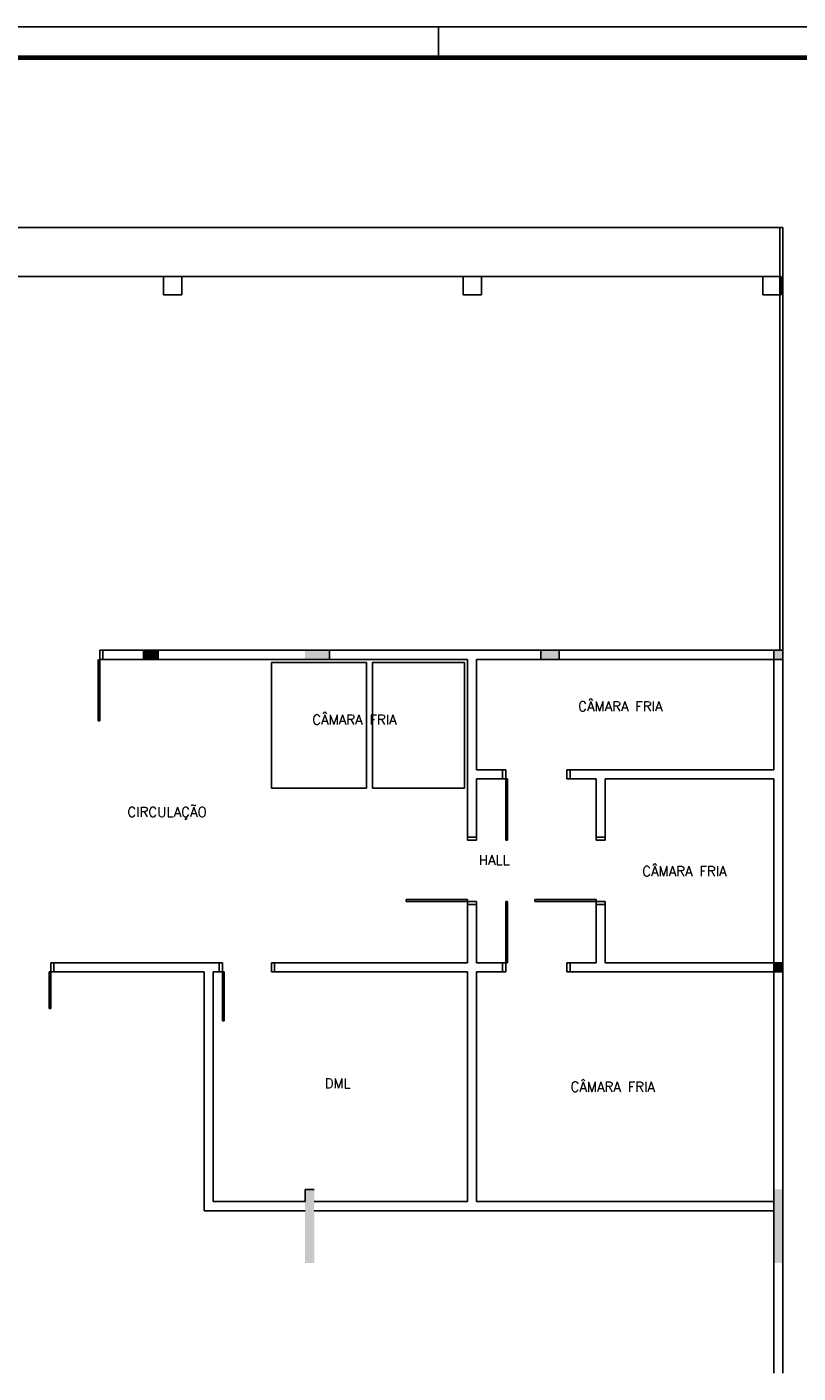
# Model space of a CAD drawing. Extents: x -118.2 to -44.5, y -40.2 to 1.8.
# Tile 55 of 56: x -69.2 to -56.6, y -20.2 to 1.8. Entities that reach past the tile are written whole.
import ezdxf

# ---------------------------------------------------------------- set-up
doc = ezdxf.new("R2010")
doc.units = 0
doc.header["$MEASUREMENT"] = 0
doc.layers.add('PAREDES', color=8, linetype='Continuous')
doc.layers.add('PRANCHA', color=8, linetype='Continuous')
doc.styles.add('50-30', font='romans.shx', dxfattribs={"height": 0.16})

# ---------------------------------------------------------------- blocks, each defined once
blk = doc.blocks.new('1-50 A0 FGR')
at = {"layer": 'PRANCHA'}
for p, q in [((3692.67, 59.449), (3632.52, 59.449)), ((3674.687, 58.949), (3674.687, 59.449))]:
    blk.add_line(p, q, dxfattribs=at)
at = {"layer": 'PRANCHA', "const_width": 0.075}
blk.add_lwpolyline([(3633.77, 58.949), (3633.77, 17.949), (3692.17, 17.949), (3692.17, 58.949), (3633.77, 58.949)], dxfattribs=at)
blk = doc.blocks.new('ENTORNO')
at = {"layer": 'PAREDES'}
for points in [[(122.359, -4.259), (122.359, -4.409), (122.609, -4.409), (122.609, -4.259)], [(125.009, -4.259), (125.009, -4.409), (125.409, -4.409), (125.409, -4.259)], [(132.809, -9.359), (132.659, -9.359), (132.659, -9.509), (132.809, -9.509)], [(125.009, -14.259), (125.159, -14.259), (125.159, -13.059), (125.009, -13.059), (125.009, -13.259)], [(132.809, -13.059), (132.659, -13.059), (132.659, -14.259), (132.809, -14.259)]]:
    blk.add_hatch(color=256, dxfattribs=at).paths.add_polyline_path(points)
h = blk.add_hatch(color=256, dxfattribs=at)
h.paths.add_polyline_path([(129.159, -4.259), (128.859, -4.259), (128.859, -4.409), (129.159, -4.409)])
h.paths.add_polyline_path([(132.809, -4.259), (132.659, -4.259), (132.659, -4.409), (132.809, -4.409)])
for p, q in [((93.359, 2.641), (132.809, 2.641)), ((132.759, 2.641), (132.759, -4.259)), ((132.809, -4.409), (132.809, 2.641)), ((111.52, 1.841), (132.759, 1.841)), ((122.699, 1.841), (122.999, 1.841)), ((122.699, 1.841), (122.699, 1.541)), ((122.999, 1.841), (122.999, 1.541)), ((127.589, 1.841), (127.889, 1.841)), ((127.589, 1.841), (127.589, 1.541)), ((127.889, 1.841), (127.889, 1.541)), ((132.479, 1.841), (132.779, 1.841)), ((132.479, 1.841), (132.479, 1.541)), ((132.779, 1.841), (132.779, 1.541)), ((122.699, 1.541), (122.999, 1.541)), ((127.589, 1.541), (127.889, 1.541)), ((132.479, 1.541), (132.779, 1.541)), ((121.659, -4.409), (121.659, -4.259)), ((121.659, -4.259), (121.709, -4.259)), ((121.709, -4.259), (132.809, -4.259)), ((121.709, -4.409), (121.709, -4.259)), ((122.609, -4.409), (122.609, -4.259)), ((125.409, -4.259), (125.409, -4.409)), ((128.859, -4.409), (128.859, -4.259)), ((129.159, -4.409), (129.159, -4.259)), ((132.659, -6.209), (132.659, -4.259)), ((121.63, -4.409), (121.63, -5.409)), ((121.659, -4.409), (121.709, -4.409)), ((121.66, -4.409), (121.66, -5.409)), ((121.709, -4.409), (127.659, -4.409)), ((124.459, -6.509), (124.459, -4.459)), ((124.459, -4.459), (126.009, -4.459)), ((126.009, -6.509), (126.009, -4.459)), ((126.109, -6.509), (126.109, -4.459)), ((126.109, -4.459), (127.609, -4.459)), ((127.609, -6.509), (127.609, -4.459)), ((127.659, -7.309), (127.659, -4.409)), ((127.809, -4.409), (132.809, -4.409)), ((127.809, -6.209), (127.809, -4.409)), ((132.809, -4.409), (132.809, -16.059)), ((121.66, -5.409), (121.63, -5.409)), ((127.809, -6.209), (128.234, -6.209)), ((127.809, -6.359), (128.234, -6.359)), ((127.809, -7.309), (127.809, -6.359)), ((128.234, -6.209), (128.234, -6.359)), ((128.234, -6.209), (128.284, -6.209)), ((128.234, -6.359), (128.314, -6.359)), ((128.284, -6.209), (128.284, -6.359)), ((128.284, -6.359), (128.284, -7.359)), ((128.314, -6.359), (128.314, -7.359)), ((129.284, -6.209), (129.284, -6.359)), ((129.284, -6.209), (129.334, -6.209)), ((129.284, -6.359), (129.334, -6.359)), ((129.334, -6.209), (132.659, -6.209)), ((129.334, -6.209), (129.334, -6.359)), ((129.334, -6.359), (129.759, -6.359)), ((129.759, -7.309), (129.759, -6.359)), ((129.909, -6.359), (132.659, -6.359)), ((129.909, -7.309), (129.909, -6.359)), ((132.659, -16.059), (132.659, -6.359)), ((124.459, -6.509), (126.009, -6.509)), ((126.109, -6.509), (127.609, -6.509)), ((127.659, -7.309), (127.809, -7.309)), ((127.659, -7.359), (127.659, -7.309)), ((127.809, -7.359), (127.659, -7.359)), ((127.809, -7.359), (127.809, -7.309)), ((128.314, -7.359), (128.284, -7.359)), ((129.759, -7.309), (129.909, -7.309)), ((129.759, -7.359), (129.759, -7.309)), ((129.909, -7.359), (129.759, -7.359)), ((129.909, -7.359), (129.909, -7.309)), ((127.659, -8.329), (126.66, -8.329)), ((126.66, -8.329), (126.66, -8.359)), ((127.659, -8.409), (127.659, -8.329)), ((129.759, -8.329), (128.76, -8.329)), ((128.76, -8.329), (128.76, -8.359)), ((129.759, -8.409), (129.759, -8.329)), ((127.659, -8.359), (126.66, -8.359)), ((127.809, -8.359), (127.659, -8.359)), ((127.659, -8.409), (127.809, -8.409)), ((127.659, -9.359), (127.659, -8.409)), ((127.809, -8.409), (127.809, -8.359)), ((127.809, -9.359), (127.809, -8.409)), ((128.284, -9.359), (128.284, -8.36)), ((128.314, -8.36), (128.284, -8.36)), ((128.314, -9.359), (128.314, -8.36)), ((129.759, -8.359), (128.76, -8.359)), ((129.909, -8.359), (129.759, -8.359)), ((129.759, -8.409), (129.909, -8.409)), ((129.759, -9.359), (129.759, -8.409)), ((129.909, -8.409), (129.909, -8.359)), ((129.909, -9.359), (129.909, -8.409)), ((120.859, -9.509), (120.859, -9.359)), ((120.909, -9.359), (120.859, -9.359)), ((120.909, -9.359), (123.609, -9.359)), ((120.909, -9.509), (120.909, -9.359)), ((120.909, -9.359), (120.909, -9.359)), ((123.609, -9.509), (123.609, -9.359)), ((123.609, -9.359), (123.659, -9.359)), ((123.659, -9.359), (123.659, -9.509)), ((124.459, -9.359), (124.459, -9.509)), ((124.509, -9.359), (124.459, -9.359)), ((124.509, -9.359), (127.659, -9.359)), ((124.509, -9.509), (124.509, -9.359)), ((127.809, -9.359), (128.234, -9.359)), ((128.234, -9.359), (128.234, -9.509)), ((128.234, -9.359), (128.314, -9.359)), ((128.284, -9.509), (128.284, -9.359)), ((129.284, -9.509), (129.284, -9.359)), ((129.284, -9.359), (129.334, -9.359)), ((129.334, -9.359), (129.334, -9.509)), ((129.334, -9.359), (129.759, -9.359)), ((129.909, -9.359), (132.809, -9.359)), ((120.829, -9.509), (120.829, -10.109)), ((120.829, -9.509), (120.859, -9.509)), ((120.859, -9.509), (120.859, -10.109)), ((120.909, -9.509), (120.859, -9.509)), ((120.909, -9.509), (123.359, -9.509)), ((123.359, -13.409), (123.359, -9.509)), ((123.509, -13.259), (123.509, -9.509)), ((123.509, -9.509), (123.609, -9.509)), ((123.609, -9.509), (123.659, -9.509)), ((123.659, -9.509), (123.689, -9.509)), ((123.659, -9.509), (123.659, -10.309)), ((123.689, -9.509), (123.689, -10.309)), ((124.509, -9.509), (124.459, -9.509)), ((124.509, -9.509), (127.659, -9.509)), ((127.659, -13.259), (127.659, -9.509)), ((127.809, -9.509), (128.234, -9.509)), ((127.809, -13.259), (127.809, -9.509)), ((128.234, -9.509), (128.284, -9.509)), ((129.284, -9.509), (129.334, -9.509)), ((129.334, -9.509), (132.809, -9.509)), ((120.829, -10.109), (120.859, -10.109)), ((123.659, -10.309), (123.689, -10.309)), ((125.009, -13.259), (125.009, -13.059)), ((125.009, -13.059), (125.159, -13.059)), ((123.509, -13.259), (125.009, -13.259)), ((125.159, -13.259), (127.659, -13.259)), ((127.809, -13.259), (132.659, -13.259)), ((123.359, -13.409), (125.009, -13.409)), ((125.159, -13.409), (132.659, -13.409))]:
    blk.add_line(p, q, dxfattribs=at)
at = {"layer": 'PAREDES', "style": '50-30'}
for s, p in [('CÂMARA FRIA', (129.466, -5.255)), ('CÂMARA FRIA', (125.126, -5.471)), ('CIRCULAÇÃO', (122.108, -6.978)), (' HALL', (127.733, -7.762)), ('CÂMARA FRIA', (130.512, -7.946)), ('  DML', (125.109, -11.407)), ('CÂMARA FRIA', (129.342, -11.465))]:
    blk.add_text(s, height=0.16, dxfattribs=at).set_placement(p)

msp = doc.modelspace()

# ---------------------------------------------------------------- block references
msp.add_blockref('1-50 A0 FGR', (-3737.147, -57.652))
at = {"layer": 'PAREDES'}
msp.add_blockref('ENTORNO', (-189.644, -4.118), dxfattribs=at)

doc.saveas('drawing.dxf')
